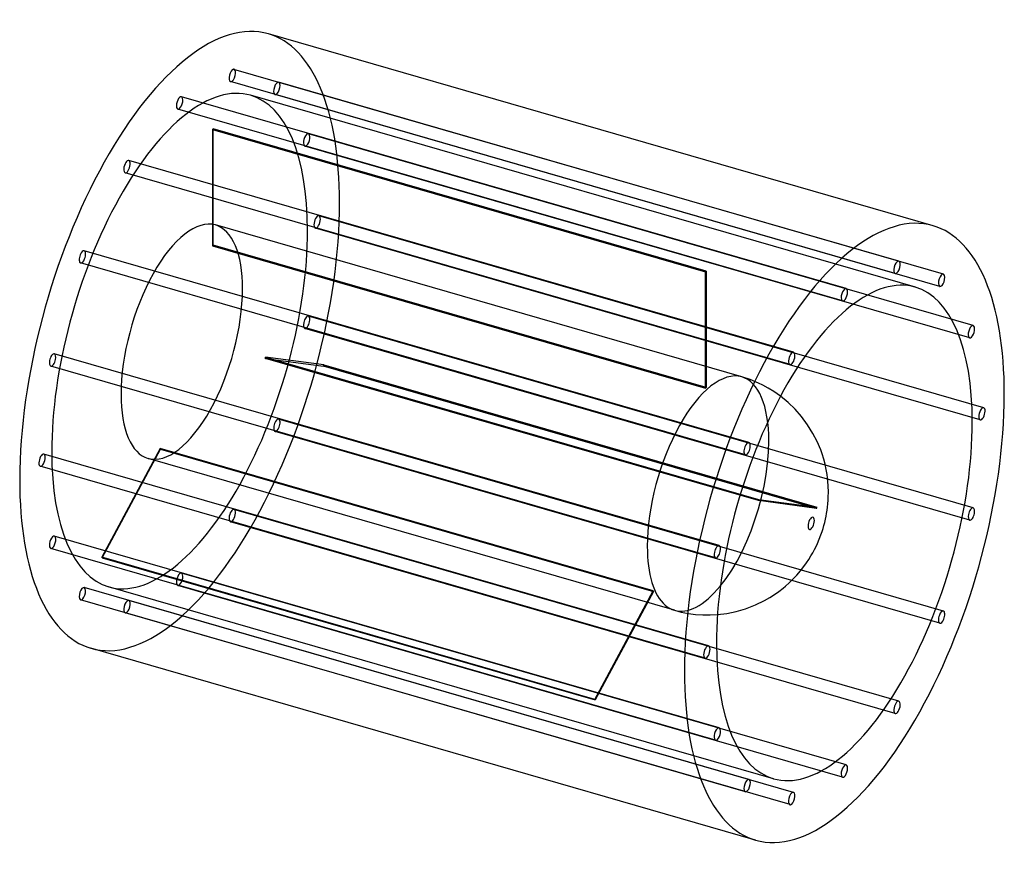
# Model space of a CAD drawing. Header units: millimetres. Extents: x -770 to 770, y -653 to 653.
import ezdxf

# ---------------------------------------------------------------- set-up
doc = ezdxf.new("R2010")
doc.units = ezdxf.units.MM
doc.layers.add('HIDDEN', color=7, linetype='Continuous')
doc.layers.add('THICK', color=7, linetype='Continuous')

msp = doc.modelspace()

# ---------------------------------------------------------------- linework, layer by layer
at = {"layer": 'HIDDEN'}
for p, q in [((604.7, 274.9), (-434.6, 574.9)), ((599.1, 255.7), (-440.1, 555.7)), ((674.4, 254.6), (-364.8, 554.6)), ((522.4, 232), (-516.8, 532)), ((630.6, 234.3), (-408.7, 534.3)), ((668.9, 235.4), (-370.4, 535.4)), ((516.8, 212.8), (-522.4, 512.8)), ((-468.2, 481), (-468.2, 299.1)), ((-468.2, 481), (302.6, 258.5)), ((-467.2, 300), (-467.2, 481.8)), ((303.6, 259.3), (-467.2, 481.8)), ((721, 174.1), (-318.2, 474.1)), ((715.5, 154.9), (-323.8, 454.9)), ((440.1, 132.4), (-599.1, 432.4)), ((434.6, 113.2), (-604.7, 413.2)), ((737.4, 45.8), (-301.8, 345.8)), ((359.2, 94.1), (-463.5, 331.5)), ((731.8, 26.6), (-307.4, 326.6)), ((-468.2, 299.1), (302.6, 76.6)), ((303.6, 77.5), (-467.2, 300)), ((370.4, -8.7), (-668.9, 291.3)), ((364.8, -27.9), (-674.4, 272.1)), ((302.6, 76.6), (302.6, 258.5)), ((303.6, 259.3), (303.6, 77.5)), ((721, -110.9), (-318.2, 189.1)), ((715.5, -130.1), (-323.8, 169.9)), ((323.8, -169.9), (-715.5, 130.1)), ((-385.1, 124.9), (385.6, -97.6)), ((-294.2, 112.8), (-385.1, 124.9)), ((318.2, -189.1), (-721, 110.9)), ((385.1, -99.5), (-385.6, 123)), ((-385.6, 123), (-294.7, 110.8)), ((476.1, -111.7), (-294.7, 110.8)), ((-294.2, 112.8), (476.6, -109.7)), ((372.3, 89.8), (359.2, 94.1)), ((385.5, 84.3), (372.3, 89.8)), ((391.9, 81.2), (385.5, 84.3)), ((400.5, 76.6), (391.9, 81.2)), ((409.4, 71.1), (400.5, 76.6)), ((419.8, 63.8), (409.4, 71.1)), ((674.4, -272.1), (-364.8, 27.9)), ((668.9, -291.3), (-370.4, 8.7)), ((307.4, -326.6), (-731.8, -26.6)), ((-550.2, -18), (-641.1, -187.7)), ((-640.6, -188.7), (-549.7, -19.1)), ((220.6, -240.5), (-550.2, -18)), ((-549.7, -19.1), (221.1, -241.6)), ((301.8, -345.8), (-737.4, -45.8)), ((253.8, -271), (-568.8, -33.5)), ((476.1, -111.7), (385.1, -99.5)), ((385.6, -97.6), (476.6, -109.7)), ((604.7, -413.2), (-434.6, -113.2)), ((599.1, -432.4), (-440.1, -132.4)), ((323.8, -454.9), (-715.5, -154.9)), ((318.2, -474.1), (-721, -174.1)), ((129.7, -410.2), (-641.1, -187.7)), ((-640.6, -188.7), (130.2, -411.2)), ((522.4, -512.8), (-516.8, -212.8)), ((370.4, -535.4), (-668.9, -235.4)), ((408.7, -534.3), (-630.6, -234.3)), ((516.8, -532), (-522.4, -232)), ((129.7, -410.2), (220.6, -240.5)), ((221.1, -241.6), (130.2, -411.2)), ((364.8, -554.6), (-674.4, -254.6)), ((440.1, -555.7), (-599.1, -255.7)), ((434.6, -574.9), (-604.7, -274.9)), ((253.8, -271), (264.7, -273.8)), ((264.7, -273.8), (275.8, -276)), ((275.8, -276), (287, -277.4)), ((287, -277.4), (298.4, -278.2)), ((298.4, -278.2), (309.9, -278.3)), ((309.9, -278.3), (321.2, -277.7))]:
    msp.add_line(p, q, dxfattribs=at)
for centre, major_axis, start_param, end_param in [((-519.6, 150), (138.7, 480.4), -0.982794, 0), ((-437.3, 565.3), (-2.77, -9.61), -2.946289, 0.000007), ((-437.3, 565.3), (-2.77, -9.61), 0.195304, 3.141599), ((-437.3, 565.3), (-2.77, -9.61), -3.141586, -2.946289), ((-437.3, 565.3), (-2.77, -9.61), 0.000007, 0.195304), ((-367.6, 545), (-2.77, -9.61), -3.141586, -0.197396), ((-367.6, 545), (-2.77, -9.61), 0.000007, 2.944197), ((-367.6, 545), (-2.77, -9.61), 2.944197, 3.141599), ((-519.6, 150), (-110.9, -384.3), -3.141593, -0.982794), ((-519.6, 522.4), (-2.77, -9.61), -2.55359, 0.000007), ((-519.6, 522.4), (-2.77, -9.61), -3.141586, -2.55359), ((-519.6, 522.4), (-2.77, -9.61), 0.588003, 3.141599), ((-519.6, 150), (-110.9, -384.3), 2.158799, 3.141593), ((-367.6, 545), (-2.77, -9.61), -0.197396, 0.000007), ((-519.6, 522.4), (-2.77, -9.61), 0.000007, 0.588003), ((-467.7, 135), (-110.9, -384.3), -2.55609, -2.55109), ((-321, 464.5), (-2.77, -9.61), -3.141586, -0.590095), ((-321, 464.5), (-2.77, -9.61), 0.000007, 2.551498), ((-321, 464.5), (-2.77, -9.61), 2.551498, 3.141599), ((-321, 464.5), (-2.77, -9.61), -0.590095, 0.000007), ((-601.9, 422.8), (-2.77, -9.61), -3.141586, -2.160891), ((-601.9, 422.8), (-2.77, -9.61), 0.980702, 3.141599), ((-601.9, 422.8), (-2.77, -9.61), -2.160891, 0.000007), ((-601.9, 422.8), (-2.77, -9.61), 0.000007, 0.980702), ((-519.6, 150), (138.7, 480.4), -3.141593, -0.982794), ((-516.2, 149), (52.7, 182.5), 0, 2.158799), ((-304.6, 336.2), (-2.77, -9.61), -3.141586, -0.982794), ((-304.6, 336.2), (-2.77, -9.61), 0.000007, 2.158799), ((-304.6, 336.2), (-2.77, -9.61), 2.158799, 3.141599), ((-516.2, 149), (52.7, 182.5), -0.982794, 0), ((-304.6, 336.2), (-2.77, -9.61), -0.982794, 0.000007), ((-519.6, 150), (-110.9, -384.3), 0, 2.158799), ((-467.7, 135), (-52.7, -182.5), -2.558853, -2.548327), ((-671.6, 281.7), (-2.77, -9.61), -1.768192, 0.000007), ((-671.6, 281.7), (-2.77, -9.61), -3.141586, -1.768192), ((-671.6, 281.7), (-2.77, -9.61), 0.000007, 1.373401), ((-671.6, 281.7), (-2.77, -9.61), 1.373401, 3.141599), ((303.1, -87.5), (110.9, 384.3), 0.585503, 0.590503), ((-516.2, 149), (52.7, 182.5), -3.141592, -0.982794), ((-321, 179.5), (-2.77, -9.61), -3.141586, -1.375493), ((-321, 179.5), (-2.77, -9.61), 1.7661, 3.141599), ((-321, 179.5), (-2.77, -9.61), -1.375493, 0.000007), ((-321, 179.5), (-2.77, -9.61), 0.000007, 1.7661), ((-718.2, 120.5), (-2.77, -9.61), -3.141586, -1.375493), ((-718.2, 120.5), (-2.77, -9.61), 1.7661, 3.141599), ((-467.7, 135), (-52.7, -182.5), 1.629937, 1.640463), ((-718.2, 120.5), (-2.77, -9.61), -1.375493, 0.000007), ((-718.2, 120.5), (-2.77, -9.61), 0.000007, 1.7661), ((-467.7, 135), (-110.9, -384.3), 1.6327, 1.6377), ((306.5, -88.5), (-52.7, -182.5), -3.141486, -0.982794), ((306.5, -88.5), (-52.7, -182.5), 2.158799, 3.141593), ((303.1, -87.5), (52.7, 182.5), 0.582739, 0.593266), ((-516.2, 149), (52.7, 182.5), 2.158799, 3.141593), ((-367.6, 18.3), (-2.77, -9.61), -1.768192, 0.000007), ((-367.6, 18.3), (-2.77, -9.61), -3.141586, -1.768192), ((-367.6, 18.3), (-2.77, -9.61), 1.373401, 3.141599), ((-367.6, 18.3), (-2.77, -9.61), 0.000007, 1.373401), ((306.5, -88.5), (-52.7, -182.5), 0.588003, 2.158799), ((-734.6, -36.2), (-2.77, -9.61), -3.141586, -0.982794), ((-734.6, -36.2), (-2.77, -9.61), 2.158799, 3.141599), ((-519.6, 150), (-110.9, -384.3), -0.982794, 0), ((-467.7, 135), (-52.7, -182.5), -0.464458, -0.453932), ((-734.6, -36.2), (-2.77, -9.61), -0.982794, 0.000007), ((-734.6, -36.2), (-2.77, -9.61), 0.000007, 2.158799), ((303.1, -87.5), (52.7, 182.5), -1.511656, -1.501129), ((-437.3, -122.8), (-2.77, -9.61), -2.160891, 0.000007), ((-437.3, -122.8), (-2.77, -9.61), -3.141586, -2.160891), ((-437.3, -122.8), (-2.77, -9.61), 0.980702, 3.141599), ((303.1, -87.5), (110.9, 384.3), -1.508893, -1.503892), ((-437.3, -122.8), (-2.77, -9.61), 0.000007, 0.980702), ((-718.2, -164.5), (-2.77, -9.61), -3.141586, -0.590095), ((-718.2, -164.5), (-2.77, -9.61), 0.000007, 2.551498), ((-718.2, -164.5), (-2.77, -9.61), 2.551498, 3.141599), ((-718.2, -164.5), (-2.77, -9.61), -0.590095, 0.000007), ((306.5, -88.5), (-52.7, -182.5), -0.982794, 0.588003), ((-467.7, 135), (-110.9, -384.3), -0.461695, -0.456695), ((-519.6, -222.4), (-2.77, -9.61), -2.55359, 0.000007), ((-519.6, -222.4), (-2.77, -9.61), -3.141586, -2.55359), ((-519.6, -222.4), (-2.77, -9.61), 0.588003, 3.141599), ((-671.6, -245), (-2.77, -9.61), -3.141586, -0.197396), ((-671.6, -245), (-2.77, -9.61), 0.000007, 2.944197), ((-671.6, -245), (-2.77, -9.61), 2.944197, 3.141599), ((-519.6, -222.4), (-2.77, -9.61), 0.000007, 0.588003), ((303.1, -87.5), (52.7, 182.5), 2.677135, 2.687661), ((-671.6, -245), (-2.77, -9.61), -0.197396, 0.000007), ((-601.9, -265.3), (-2.77, -9.61), -2.946289, 0.000007), ((-601.9, -265.3), (-2.77, -9.61), 0.195304, 3.141599), ((-601.9, -265.3), (-2.77, -9.61), -3.141586, -2.946289), ((-601.9, -265.3), (-2.77, -9.61), 0.000007, 0.195304), ((303.1, -87.5), (110.9, 384.3), 2.679898, 2.684898)]:
    msp.add_ellipse(centre, major_axis=major_axis, ratio=0.433013, start_param=start_param, end_param=end_param, dxfattribs=at)
at = {"layer": 'THICK'}
for p, q in [((658.3, 330.4), (-380.9, 630.4)), ((431.6, 54.1), (419.8, 63.8)), ((442.6, 43.5), (431.6, 54.1)), ((452.7, 32), (442.6, 43.5)), ((462.2, 19.2), (452.7, 32)), ((470.5, 5.7), (462.2, 19.2)), ((477, -7), (470.5, 5.7)), ((482.6, -20.3), (477, -7)), ((484.8, -26.4), (482.6, -20.3)), ((487.3, -34.5), (484.8, -26.4)), ((489.4, -42.7), (487.3, -34.5)), ((491.1, -50.7), (489.4, -42.7)), ((492.5, -58.4), (491.1, -50.7)), ((493.2, -63.7), (492.5, -58.4)), ((494.3, -75.6), (493.2, -63.7)), ((494.6, -86.8), (494.3, -75.6)), ((494.5, -92.9), (494.6, -86.8)), ((493.2, -109.6), (493.8, -104.3)), ((493.8, -104.3), (494.2, -98.7)), ((494.2, -98.7), (494.5, -92.9)), ((491, -124), (491.8, -119.4)), ((491.8, -119.4), (492.6, -114.6)), ((492.6, -114.6), (493.2, -109.6)), ((486.2, -143.2), (487.6, -138.4)), ((487.6, -138.4), (488.8, -133.6)), ((488.8, -133.6), (490, -128.7)), ((490, -128.7), (491, -124)), ((480.2, -160), (482.8, -153.2)), ((482.8, -153.2), (484.7, -148)), ((484.7, -148), (486.2, -143.2)), ((475.3, -171.1), (477.5, -166.4)), ((477.5, -166.4), (480.2, -160)), ((467.3, -186), (470.2, -180.9)), ((470.2, -180.9), (472.9, -176)), ((472.9, -176), (475.3, -171.1)), ((456.2, -202.6), (460.3, -196.8)), ((460.3, -196.8), (464, -191.4)), ((464, -191.4), (467.3, -186)), ((445.3, -215.9), (450.8, -209.5)), ((450.8, -209.5), (452.5, -207.4)), ((452.5, -207.4), (456.2, -202.6)), ((427.5, -233.3), (433.3, -228.1)), ((433.3, -228.1), (439.6, -222)), ((439.6, -222), (445.3, -215.9)), ((410.2, -246.4), (417, -241.7)), ((417, -241.7), (423.7, -236.4)), ((423.7, -236.4), (427.5, -233.3)), ((380.9, -262.5), (394.8, -255.7)), ((394.8, -255.7), (403, -251)), ((403, -251), (410.2, -246.4)), ((321.2, -277.7), (335.8, -275.9)), ((335.8, -275.9), (350.5, -272.9)), ((350.5, -272.9), (365.1, -268.7)), ((365.1, -268.7), (380.9, -262.5)), ((380.9, -630.4), (-658.3, -330.4))]:
    msp.add_line(p, q, dxfattribs=at)
for centre, major_axis, start_param, end_param in [((-519.6, 150), (138.7, 480.4), 0, 2.158799), ((519.6, -150), (-138.7, -480.4), -3.141593, -0.982794), ((519.6, -150), (-138.7, -480.4), 2.158799, 3.141593), ((601.9, 265.3), (2.77, 9.61), 0.195304, 3.141599), ((601.9, 265.3), (2.77, 9.61), -2.946289, 0.000007), ((601.9, 265.3), (2.77, 9.61), 0.000007, 0.195304), ((519.6, -150), (110.9, 384.3), 0, 2.158799), ((601.9, 265.3), (2.77, 9.61), -3.141586, -2.946289), ((671.6, 245), (2.77, 9.61), 0.000007, 2.944197), ((671.6, 245), (2.77, 9.61), -3.141586, -0.197396), ((671.6, 245), (2.77, 9.61), -0.197396, 0.000007), ((519.6, 222.4), (2.77, 9.61), 0.588003, 3.141599), ((519.6, 222.4), (2.77, 9.61), 0.000007, 0.588003), ((519.6, 222.4), (2.77, 9.61), -2.55359, 0.000007), ((519.6, -150), (110.9, 384.3), -0.982794, 0), ((671.6, 245), (2.77, 9.61), 2.944197, 3.141599), ((519.6, 222.4), (2.77, 9.61), -3.141586, -2.55359), ((718.2, 164.5), (2.77, 9.61), 0.000007, 2.551498), ((718.2, 164.5), (2.77, 9.61), -3.141586, -0.590095), ((718.2, 164.5), (2.77, 9.61), -0.590095, 0.000007), ((718.2, 164.5), (2.77, 9.61), 2.551498, 3.141599), ((437.3, 122.8), (2.77, 9.61), 0.980702, 3.141599), ((437.3, 122.8), (2.77, 9.61), 0.000007, 0.980702), ((437.3, 122.8), (2.77, 9.61), -2.160891, 0.000007), ((437.3, 122.8), (2.77, 9.61), -3.141586, -2.160891), ((519.6, -150), (-138.7, -480.4), 0, 2.158799), ((734.6, 36.2), (2.77, 9.61), 0.000007, 2.158799), ((734.6, 36.2), (2.77, 9.61), 2.158799, 3.141599), ((734.6, 36.2), (2.77, 9.61), -3.141586, -0.982794), ((734.6, 36.2), (2.77, 9.61), -0.982794, 0.000007), ((519.6, -150), (110.9, 384.3), -3.141593, -0.982794), ((367.6, -18.3), (2.77, 9.61), 1.373401, 3.141599), ((367.6, -18.3), (2.77, 9.61), 0.000007, 1.373401), ((367.6, -18.3), (2.77, 9.61), -1.768192, 0.000007), ((367.6, -18.3), (2.77, 9.61), -3.141586, -1.768192), ((-519.6, 150), (138.7, 480.4), 2.158799, 3.141593), ((718.2, -120.5), (2.77, 9.61), 1.7661, 3.141599), ((718.2, -120.5), (2.77, 9.61), 0.000007, 1.7661), ((718.2, -120.5), (2.77, 9.61), -3.141586, -1.375493), ((718.2, -120.5), (2.77, 9.61), -1.375493, 0.000007), ((467.7, -135), (-2.75, -9.51), 2.158799, 5.300392), ((467.7, -135), (-2.75, -9.51), -0.982794, 2.158799), ((321, -179.5), (2.77, 9.61), 1.7661, 3.141599), ((321, -179.5), (2.77, 9.61), 0.000007, 1.7661), ((321, -179.5), (2.77, 9.61), -3.141586, -1.375493), ((321, -179.5), (2.77, 9.61), -1.375493, 0.000007), ((671.6, -281.7), (2.77, 9.61), 0.000007, 1.373401), ((671.6, -281.7), (2.77, 9.61), -1.768192, 0.000007), ((671.6, -281.7), (2.77, 9.61), 1.373401, 3.141599), ((671.6, -281.7), (2.77, 9.61), -3.141586, -1.768192), ((519.6, -150), (110.9, 384.3), 2.158799, 3.141593), ((304.6, -336.2), (2.77, 9.61), 0.000007, 2.158799), ((304.6, -336.2), (2.77, 9.61), -3.141586, -0.982794), ((304.6, -336.2), (2.77, 9.61), -0.982794, 0.000007), ((304.6, -336.2), (2.77, 9.61), 2.158799, 3.141599), ((519.6, -150), (-138.7, -480.4), -0.982794, 0), ((601.9, -422.8), (2.77, 9.61), 0.000007, 0.980702), ((601.9, -422.8), (2.77, 9.61), -2.160891, 0.000007), ((601.9, -422.8), (2.77, 9.61), 0.980702, 3.141599), ((601.9, -422.8), (2.77, 9.61), -3.141586, -2.160891), ((321, -464.5), (2.77, 9.61), 0.000007, 2.551498), ((321, -464.5), (2.77, 9.61), -3.141586, -0.590095), ((321, -464.5), (2.77, 9.61), -0.590095, 0.000007), ((321, -464.5), (2.77, 9.61), 2.551498, 3.141599), ((519.6, -522.4), (2.77, 9.61), 0.588003, 3.141599), ((519.6, -522.4), (2.77, 9.61), 0.000007, 0.588003), ((519.6, -522.4), (2.77, 9.61), -2.55359, 0.000007), ((367.6, -545), (2.77, 9.61), 0.000007, 2.944197), ((367.6, -545), (2.77, 9.61), -3.141586, -0.197396), ((367.6, -545), (2.77, 9.61), -0.197396, 0.000007), ((519.6, -522.4), (2.77, 9.61), -3.141586, -2.55359), ((367.6, -545), (2.77, 9.61), 2.944197, 3.141599), ((437.3, -565.3), (2.77, 9.61), 0.195304, 3.141599), ((437.3, -565.3), (2.77, 9.61), -2.946289, 0.000007), ((437.3, -565.3), (2.77, 9.61), 0.000007, 0.195304), ((437.3, -565.3), (2.77, 9.61), -3.141586, -2.946289)]:
    msp.add_ellipse(centre, major_axis=major_axis, ratio=0.433013, start_param=start_param, end_param=end_param, dxfattribs=at)

doc.saveas('drawing.dxf')
